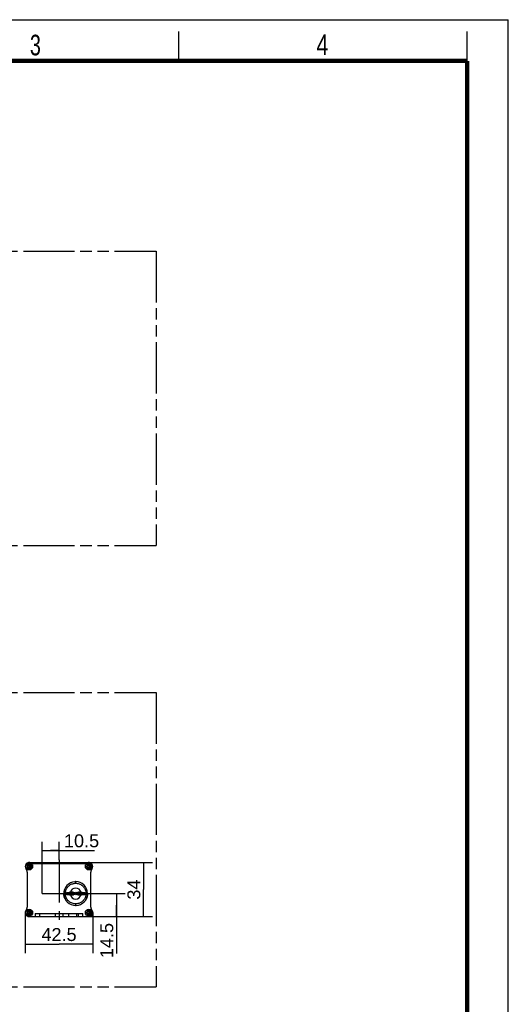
# Model space of a CAD drawing. Header units: millimetres. Extents: x 0 to 210, y 0 to 297.
# Tile 10 of 10: x 127 to 210, y 130 to 297. Entities that reach past the tile are written whole.
import ezdxf
from ezdxf.enums import TextEntityAlignment as Align

# ---------------------------------------------------------------- set-up
doc = ezdxf.new("R2010")
doc.units = ezdxf.units.MM
doc.header["$LTSCALE"] = 19.36
doc.linetypes.add('CENTER', pattern=[0.6, 0.375, -0.075, 0.075, -0.075])
doc.linetypes.add('PHANTOM', pattern=[0.8, 0.45, -0.05, 0.1, -0.05, 0.1, -0.05])
doc.layers.get('0').update_dxf_attribs({"linetype": 'CONTINUOUS'})
for name, color, linetype in [('DEFAULT_3', 7, 'PHANTOM'), ('Z_DIM_2D', 7, 'CONTINUOUS'), ('Z_START_DATUMS', 7, 'CONTINUOUS')]:
    doc.layers.add(name, color=color, linetype=linetype)
doc.styles.add('TEXTSTYLE_2', font='txt', dxfattribs={"width": 0.75})
doc.styles.add('TEXTSTYLE_3', font='helveticaneueltw1g-ltcn.otf')
doc.dimstyles.new('DIMSTYLE_1', dxfattribs={"dimtxt": 2.2, "dimasz": 3.5, "dimexe": 1.5, "dimexo": 0, "dimgap": 0.55, "dimtad": 1, "dimdec": 4, "dimlfac": 3.703704, "dimdsep": 46, "dimtxsty": 'TEXTSTYLE_3', "dimblk": '_FILLED', "dimblk1": '_FILLED', "dimblk2": '_FILLED', "dimcen": 0.09, "dimclrt": 5, "dimadec": 4, "dimazin": 2, "dimtp": 0.3, "dimtm": 0.3, "dimtfac": 1, "dimtdec": 4, "dimtofl": 0, "dimtmove": 0, "dimatfit": 3, "dimldrblk": '_FILLED', "dimfxl": 0, "dimtolj": 1, "dimarcsym": 0})
doc.dimstyles.new('DIMSTYLE_2', dxfattribs={"dimtxt": 2.2, "dimasz": 3.5, "dimexe": 1.5, "dimexo": 0, "dimgap": 0.55, "dimtad": 1, "dimdec": 4, "dimlfac": 3.703704, "dimdsep": 46, "dimtxsty": 'TEXTSTYLE_3', "dimblk": '_FILLED', "dimblk1": '_FILLED', "dimblk2": '_FILLED', "dimcen": 0.09, "dimclrt": 5, "dimadec": 4, "dimazin": 2, "dimtp": 0.2, "dimtm": 0.2, "dimtfac": 1, "dimtdec": 4, "dimtofl": 0, "dimtmove": 0, "dimatfit": 3, "dimldrblk": '_FILLED', "dimfxl": 0, "dimtolj": 1, "dimarcsym": 0})

# ---------------------------------------------------------------- blocks, each defined once
blk = doc.blocks.new('*D8')
at = {"layer": 'Z_DIM_2D', "color": 2, "linetype": 'Continuous', "transparency": 16777216}
for p, q in [((128.56, 153.79), (149.5, 153.79)), ((148, 153.79), (148, 149.2)), ((148, 144.61), (148, 149.2)), ((132.01, 144.61), (149.5, 144.61))]:
    blk.add_line(p, q, dxfattribs=at)
at = {"layer": 'Z_DIM_2D', "color": 5, "linetype": 'Continuous', "transparency": 16777216, "style": 'TEXTSTYLE_3'}
blk.add_text('34', height=2.2, rotation=90, dxfattribs=at).set_placement((147.45, 149.2), align=Align.CENTER)
blk = doc.blocks.new('_FILLED')
at = {"color": 0, "linetype": 'ByBlock'}
blk.add_solid([(0, 0), (-1, 0.125), (-1, -0.125)], dxfattribs=at)
blk = doc.blocks.new('_NONE')
blk = doc.blocks.new('*D9')
at = {"layer": 'Z_DIM_2D', "color": 2, "linetype": 'Continuous', "transparency": 16777216}
for p, q in [((127.89, 145.29), (127.89, 138.41)), ((139.36, 145.29), (139.36, 138.41)), ((127.89, 139.91), (133.63, 139.91)), ((139.36, 139.91), (133.63, 139.91))]:
    blk.add_line(p, q, dxfattribs=at)
at = {"layer": 'Z_DIM_2D', "color": 5, "linetype": 'Continuous', "transparency": 16777216, "style": 'TEXTSTYLE_3'}
blk.add_text('42.5', height=2.2, dxfattribs=at).set_placement((133.63, 140.46), align=Align.CENTER)
blk = doc.blocks.new('*D14')
at = {"layer": 'Z_DIM_2D', "color": 2, "linetype": 'Continuous', "transparency": 16777216}
for p, q in [((130.79, 148.53), (130.79, 157.34)), ((133.63, 154.25), (133.63, 157.34)), ((130.79, 155.84), (132.21, 155.84)), ((133.63, 155.84), (132.21, 155.84)), ((132.21, 155.84), (139.64, 155.84))]:
    blk.add_line(p, q, dxfattribs=at)
at = {"layer": 'Z_DIM_2D', "color": 5, "linetype": 'Continuous', "transparency": 16777216, "style": 'TEXTSTYLE_3'}
blk.add_text('10.5', height=2.2, dxfattribs=at).set_placement((134.47, 156.39))
blk = doc.blocks.new('*D15')
at = {"layer": 'Z_DIM_2D', "color": 2, "linetype": 'Continuous', "transparency": 16777216}
for p, q in [((130.79, 148.53), (144.89, 148.53)), ((143.39, 148.53), (143.39, 146.57)), ((143.39, 144.61), (143.39, 146.57)), ((143.39, 146.57), (143.39, 138.36)), ((132.95, 144.61), (144.89, 144.61))]:
    blk.add_line(p, q, dxfattribs=at)
at = {"layer": 'Z_DIM_2D', "color": 5, "linetype": 'Continuous', "transparency": 16777216, "style": 'TEXTSTYLE_3'}
blk.add_text('14.5', height=2.2, rotation=90, dxfattribs=at).set_placement((142.84, 143.53), align=Align.RIGHT)

msp = doc.modelspace()

# ---------------------------------------------------------------- linework, layer by layer
at = {"color": 2, "linetype": 'Continuous'}
for p, q in [((0, 297), (210, 297)), ((210, 0), (210, 297)), ((154, 290), (154, 295)), ((203, 290), (203, 295))]:
    msp.add_line(p, q, dxfattribs=at)
at = {"color": 9, "linetype": 'Continuous'}
for p, q in [((128.359241, 153.416539), (128.323816, 153.388918)), ((128.564456, 153.479706), (128.564456, 153.695686)), ((128.564456, 152.534727), (128.564456, 152.750706)), ((128.926194, 153.071318), (128.918892, 153.030872)), ((128.920056, 153.194538), (128.926913, 153.152945)), ((138.484241, 153.416539), (138.448816, 153.388918)), ((138.689456, 153.479706), (138.689456, 153.695686)), ((138.689456, 152.534727), (138.689456, 152.750706)), ((139.051194, 153.071318), (139.043892, 153.030872)), ((139.045056, 153.194538), (139.051913, 153.152945)), ((136.461956, 150.280206), (136.461956, 150.550188)), ((136.205441, 148.525206), (136.072015, 148.525206)), ((136.851914, 148.525206), (136.718456, 148.525206)), ((128.359241, 145.586539), (128.323816, 145.558918)), ((128.564456, 145.649706), (128.564456, 145.865686)), ((136.461956, 146.500225), (136.461956, 146.770206)), ((138.484241, 145.586539), (138.448816, 145.558918)), ((138.689456, 145.649706), (138.689456, 145.865686)), ((128.564456, 144.704727), (128.564456, 144.920706)), ((128.926194, 145.241318), (128.918892, 145.200872)), ((128.920056, 145.364538), (128.926913, 145.322945)), ((130.386956, 144.610206), (130.386956, 145.150206)), ((136.866956, 145.150206), (136.866956, 144.610206)), ((138.689456, 144.704727), (138.689456, 144.920706)), ((139.051194, 145.241318), (139.043892, 145.200872)), ((139.045056, 145.364538), (139.051913, 145.322945))]:
    msp.add_line(p, q, dxfattribs=at)
at = {"color": 7, "linetype": 'Continuous'}
for p, q in [((128.343414, 153.363063), (128.460328, 153.430563)), ((128.486514, 153.115206), (128.343414, 153.363063)), ((128.343414, 152.86735), (128.486514, 153.115206)), ((128.460328, 152.79985), (128.343414, 152.86735)), ((128.460328, 153.430563), (128.603428, 153.182706)), ((128.603428, 153.047706), (128.460328, 152.79985)), ((128.889628, 153.182706), (128.603428, 153.182706)), ((128.603428, 153.047706), (128.889628, 153.047706)), ((128.889628, 153.047706), (128.889628, 153.182706)), ((137.940845, 153.587706), (129.313068, 153.587706)), ((138.468414, 153.363063), (138.585328, 153.430563)), ((138.611514, 153.115206), (138.468414, 153.363063)), ((138.468414, 152.86735), (138.611514, 153.115206)), ((138.585328, 152.79985), (138.468414, 152.86735)), ((138.585328, 153.430563), (138.728428, 153.182706)), ((138.728428, 153.047706), (138.585328, 152.79985)), ((139.014628, 153.182706), (138.728428, 153.182706)), ((138.728428, 153.047706), (139.014628, 153.047706)), ((139.014628, 153.047706), (139.014628, 153.182706)), ((128.226956, 152.17262), (128.226956, 146.227793)), ((139.026956, 146.227793), (139.026956, 152.17262)), ((136.442363, 150.550093), (136.309699, 150.544456)), ((136.453706, 150.550193), (136.442352, 150.550108)), ((136.442363, 150.550093), (136.493683, 150.550232)), ((136.480267, 150.550228), (136.46616, 150.550232)), ((136.49695, 150.550053), (136.480267, 150.550228)), ((136.497412, 150.550047), (136.493096, 150.550111)), ((136.513946, 150.549704), (136.49695, 150.550053)), ((134.436926, 148.521306), (134.436931, 148.525489)), ((134.436949, 148.511602), (134.437057, 148.498311)), ((134.44332, 148.361035), (134.438743, 148.477323)), ((134.449068, 148.300515), (134.44332, 148.361035)), ((134.580266, 147.776761), (134.529547, 147.919079)), ((134.606714, 147.713564), (134.580266, 147.776761)), ((135.525649, 148.677756), (134.999701, 148.677756)), ((134.999701, 148.372656), (135.525649, 148.372656)), ((135.525561, 148.295777), (135.976059, 148.295706)), ((135.976059, 148.754706), (135.525647, 148.754636)), ((136.072015, 148.525206), (135.749709, 148.525206)), ((135.968353, 148.296224), (135.989295, 148.2966)), ((136.018242, 148.750634), (136.017212, 148.750826)), ((136.049807, 148.742394), (136.018235, 148.750597)), ((136.023314, 148.300863), (136.036475, 148.303956)), ((136.036475, 148.303956), (136.050328, 148.308233)), ((136.078678, 148.730316), (136.049807, 148.742394)), ((136.105586, 148.71457), (136.078678, 148.730316)), ((136.125608, 148.699094), (136.105586, 148.71457)), ((136.190428, 148.605139), (136.185167, 148.618246)), ((136.197456, 148.46586), (136.198302, 148.468858)), ((136.198344, 148.468846), (136.201879, 148.483367)), ((136.200918, 148.570007), (136.199949, 148.574453)), ((136.204546, 148.548017), (136.200938, 148.570012)), ((136.201879, 148.483367), (136.204819, 148.504178)), ((136.205456, 148.525206), (136.204546, 148.548017)), ((136.204819, 148.504178), (136.205456, 148.525206)), ((136.719094, 148.546235), (136.718456, 148.525206)), ((136.718456, 148.525206), (136.719367, 148.502395)), ((136.722034, 148.567046), (136.719094, 148.546235)), ((136.719367, 148.502395), (136.722953, 148.480499)), ((136.725566, 148.581558), (136.722034, 148.567046)), ((136.722974, 148.480504), (136.723255, 148.479154)), ((136.72644, 148.58455), (136.725609, 148.581546)), ((136.73338, 148.445537), (136.738817, 148.431988)), ((136.798357, 148.351274), (136.818327, 148.335843)), ((136.818327, 148.335843), (136.845235, 148.320097)), ((136.845235, 148.320097), (136.874106, 148.308019)), ((137.174204, 148.525206), (136.851914, 148.525206)), ((136.887321, 148.746425), (136.873585, 148.74218)), ((136.874106, 148.308019), (136.905531, 148.299844)), ((136.886869, 148.746196), (136.886618, 148.746126)), ((136.900599, 148.74955), (136.887321, 148.746425)), ((136.905364, 148.299837), (136.906309, 148.299657)), ((136.955544, 148.754189), (136.934589, 148.753812)), ((137.398352, 148.754636), (136.947834, 148.754706)), ((136.947834, 148.295706), (137.398266, 148.295777)), ((137.924212, 148.677756), (137.398264, 148.677756)), ((137.398264, 148.372656), (137.924212, 148.372656)), ((138.440029, 148.090397), (138.402289, 147.944321)), ((138.467129, 148.242211), (138.440029, 148.090397)), ((138.482941, 148.396528), (138.467129, 148.242211)), ((138.486937, 148.538201), (138.482941, 148.396528)), ((128.343414, 145.533063), (128.460328, 145.600563)), ((128.460328, 145.600563), (128.603428, 145.352706)), ((136.419244, 146.500637), (136.438615, 146.500317)), ((136.46194, 146.500206), (136.430539, 146.500305)), ((136.457183, 146.500201), (136.464422, 146.500204)), ((136.529409, 146.501394), (136.461956, 146.500225)), ((136.464422, 146.500204), (136.488092, 146.500394)), ((138.468414, 145.533063), (138.585328, 145.600563)), ((138.585328, 145.600563), (138.728428, 145.352706)), ((128.486514, 145.285206), (128.343414, 145.533063)), ((128.343414, 145.03735), (128.486514, 145.285206)), ((128.460328, 144.96985), (128.343414, 145.03735)), ((128.603428, 145.217706), (128.460328, 144.96985)), ((128.564456, 144.610206), (138.689456, 144.610206)), ((128.889628, 145.352706), (128.603428, 145.352706)), ((128.603428, 145.217706), (128.889628, 145.217706)), ((128.889628, 145.217706), (128.889628, 145.352706)), ((129.576956, 145.150206), (129.576956, 144.610206)), ((129.576956, 145.150206), (137.676956, 145.150206)), ((132.951956, 145.150206), (132.951956, 144.610206)), ((134.301956, 145.150206), (134.301956, 144.610206)), ((135.246956, 145.150206), (135.246956, 144.610206)), ((136.596956, 145.150206), (136.596956, 144.610206)), ((137.676956, 144.610206), (137.676956, 145.150206)), ((138.611514, 145.285206), (138.468414, 145.533063)), ((138.468414, 145.03735), (138.611514, 145.285206)), ((138.585328, 144.96985), (138.468414, 145.03735)), ((138.728428, 145.217706), (138.585328, 144.96985)), ((139.014628, 145.352706), (138.728428, 145.352706)), ((138.728428, 145.217706), (139.014628, 145.217706)), ((139.014628, 145.217706), (139.014628, 145.352706))]:
    msp.add_line(p, q, dxfattribs=at)
at = {"color": 7, "linetype": 'Continuous', "const_width": 0.7}
for points in [[(7, 290), (203, 290)], [(203, 7), (203, 290)]]:
    msp.add_lwpolyline(points, dxfattribs=at)
at = {"color": 9, "linetype": 'Continuous'}
for points in [[(128.323816, 153.388918), (128.291543, 153.356674), (128.263475, 153.320859), (128.24063, 153.282351), (128.222768, 153.241594), (128.209964, 153.198851), (128.202295, 153.155544), (128.199963, 153.113413), (128.202668, 153.071766), (128.210352, 153.02997), (128.222491, 152.989576), (128.238739, 152.951859), (128.258505, 152.917015), (128.281475, 152.885592), (128.306471, 152.857804)], [(128.306471, 152.857804), (128.331437, 152.834605), (128.358684, 152.814325)], [(128.358684, 152.814325), (128.390648, 152.795003), (128.424897, 152.778468)], [(128.442137, 153.4581), (128.398171, 153.439614), (128.359241, 153.416539)], [(128.424897, 152.778468), (128.459971, 152.766042), (128.495401, 152.757277), (128.53011, 152.752164), (128.564456, 152.750706)], [(128.564456, 153.479706), (128.526811, 153.478413), (128.486548, 153.4713), (128.442137, 153.4581)], [(128.564456, 153.479706), (128.606461, 153.477281), (128.651208, 153.469244), (128.699321, 153.453878), (128.744906, 153.431959), (128.782435, 153.407335), (128.815451, 153.379441), (128.845562, 153.347233), (128.871349, 153.311927), (128.892161, 153.274593), (128.908331, 153.235455), (128.920056, 153.194538)], [(128.918892, 153.030872), (128.90727, 152.991938), (128.892027, 152.955531), (128.873411, 152.921743), (128.85168, 152.890795), (128.827606, 152.863071), (128.80258, 152.839275), (128.775223, 152.817805), (128.743331, 152.797588), (128.708659, 152.780417), (128.67236, 152.767017), (128.63546, 152.757666), (128.599465, 152.752378), (128.564456, 152.750706)], [(128.926913, 153.152945), (128.928858, 153.111924), (128.926194, 153.071318)], [(138.448816, 153.388918), (138.416543, 153.356674), (138.388475, 153.320859), (138.36563, 153.282351), (138.347768, 153.241594), (138.334964, 153.198851), (138.327295, 153.155544), (138.324963, 153.113413), (138.327668, 153.071766), (138.335352, 153.02997), (138.347491, 152.989576), (138.363739, 152.951859), (138.383505, 152.917015), (138.406475, 152.885592), (138.431471, 152.857804)], [(138.431471, 152.857804), (138.456437, 152.834605), (138.483684, 152.814325)], [(138.483684, 152.814325), (138.515648, 152.795003), (138.549897, 152.778468)], [(138.567137, 153.4581), (138.523171, 153.439614), (138.484241, 153.416539)], [(138.549897, 152.778468), (138.584971, 152.766042), (138.620401, 152.757277), (138.65511, 152.752164), (138.689456, 152.750706)], [(138.689456, 153.479706), (138.651811, 153.478413), (138.611548, 153.4713), (138.567137, 153.4581)], [(138.689456, 153.479706), (138.731461, 153.477281), (138.776208, 153.469244), (138.824321, 153.453878), (138.869906, 153.431959), (138.907435, 153.407335), (138.940451, 153.379441), (138.970562, 153.347233), (138.996349, 153.311927), (139.017161, 153.274593), (139.033331, 153.235455), (139.045056, 153.194538)], [(139.043892, 153.030872), (139.03227, 152.991938), (139.017027, 152.955531), (138.998411, 152.921743), (138.97668, 152.890795), (138.952606, 152.863071), (138.92758, 152.839275), (138.900223, 152.817805), (138.868331, 152.797588), (138.833659, 152.780417), (138.79736, 152.767017), (138.76046, 152.757666), (138.724465, 152.752378), (138.689456, 152.750706)], [(139.051913, 153.152945), (139.053858, 153.111924), (139.051194, 153.071318)], [(136.461956, 146.770206), (136.327609, 146.774171), (136.186441, 146.791824), (136.036516, 146.822811), (135.883642, 146.868198), (135.730024, 146.931051), (135.584536, 147.005013), (135.460125, 147.083355), (135.346772, 147.170263), (135.236942, 147.269241), (135.136125, 147.375608), (135.048329, 147.484477), (134.970471, 147.599971), (134.900051, 147.725671), (134.839327, 147.858324), (134.789644, 147.996935), (134.751244, 148.138314), (134.724935, 148.278483), (134.710358, 148.418816), (134.707598, 148.56011), (134.716123, 148.700109), (134.735467, 148.836287), (134.765513, 148.970246), (134.806593, 149.104401), (134.856899, 149.233786), (134.915142, 149.353979), (134.980091, 149.46576), (135.04967, 149.567518), (135.125115, 149.662017), (135.207375, 149.752022), (135.295238, 149.835925), (135.387889, 149.913087), (135.485073, 149.983371), (135.58387, 150.045647), (135.691454, 150.102254), (135.818281, 150.157117), (135.951578, 150.204344), (136.081147, 150.238486), (136.209729, 150.262127), (136.336583, 150.27613), (136.461956, 150.280206)], [(136.461956, 150.280206), (136.596304, 150.276242), (136.737472, 150.258588), (136.887397, 150.227602), (137.040271, 150.182215), (137.193889, 150.119362), (137.339377, 150.045399), (137.463788, 149.967058), (137.577141, 149.88015), (137.686971, 149.781172), (137.787788, 149.674804), (137.875584, 149.565936), (137.953441, 149.450442), (138.023862, 149.324742), (138.084586, 149.192088), (138.134269, 149.053478), (138.172669, 148.912099), (138.198978, 148.771929), (138.213555, 148.631597), (138.216315, 148.490302), (138.207789, 148.350304), (138.188446, 148.214126), (138.1584, 148.080167), (138.11732, 147.946012), (138.067014, 147.816626), (138.00877, 147.696434), (137.943822, 147.584652), (137.874243, 147.482895), (137.798798, 147.388396), (137.716538, 147.298391), (137.628675, 147.214488), (137.536024, 147.137325), (137.43884, 147.067041), (137.340043, 147.004766), (137.232459, 146.948159), (137.105632, 146.893295), (136.972335, 146.846069), (136.842766, 146.811927), (136.714184, 146.788286), (136.58733, 146.774283), (136.461956, 146.770206)], [(136.072015, 148.525206), (136.07009, 148.49573), (136.064344, 148.466381), (136.054759, 148.437489), (136.041609, 148.410112), (136.025484, 148.385274), (136.006452, 148.36297), (135.984633, 148.343446), (135.96031, 148.326888), (135.933528, 148.313395), (135.905292, 148.303564), (135.876747, 148.297688), (135.847931, 148.295706)], [(135.847997, 148.754706), (135.876823, 148.752714), (135.905378, 148.746825), (135.933617, 148.73698), (135.960391, 148.723477), (135.984685, 148.706926), (136.006477, 148.687418), (136.025493, 148.665126), (136.04161, 148.640298), (136.054759, 148.612924), (136.064344, 148.584031), (136.07009, 148.554682), (136.072015, 148.525206)], [(136.851914, 148.525206), (136.853838, 148.554682), (136.859585, 148.584031), (136.86917, 148.612923), (136.88232, 148.6403), (136.898444, 148.665138), (136.917475, 148.687442), (136.939295, 148.706966), (136.963618, 148.723524), (136.9904, 148.737017)], [(137.075934, 148.295706), (137.047108, 148.297699), (137.018552, 148.303588), (136.990312, 148.313433), (136.963537, 148.326936), (136.939243, 148.343487), (136.917451, 148.362995), (136.898435, 148.385287), (136.882319, 148.410115), (136.86917, 148.437489), (136.859584, 148.466382), (136.853838, 148.495731), (136.851914, 148.525206)], [(136.9904, 148.737017), (137.018636, 148.746848), (137.047182, 148.752724), (137.076, 148.754706)], [(128.323816, 145.558918), (128.291543, 145.526674), (128.263475, 145.490859), (128.24063, 145.452351), (128.222768, 145.411594), (128.209964, 145.368851), (128.202295, 145.325544), (128.199963, 145.283413), (128.202668, 145.241766), (128.210352, 145.19997), (128.222491, 145.159576), (128.238739, 145.121859), (128.258505, 145.087015), (128.281475, 145.055592), (128.306471, 145.027804)], [(128.442137, 145.6281), (128.398171, 145.609614), (128.359241, 145.586539)], [(128.564456, 145.649706), (128.526811, 145.648413), (128.486548, 145.6413), (128.442137, 145.6281)], [(128.564456, 145.649706), (128.606461, 145.647281), (128.651208, 145.639244), (128.699321, 145.623878), (128.744906, 145.601959), (128.782435, 145.577335), (128.815451, 145.549441), (128.845562, 145.517233), (128.871349, 145.481927), (128.892161, 145.444593), (128.908331, 145.405455), (128.920056, 145.364538)], [(138.448816, 145.558918), (138.416543, 145.526674), (138.388475, 145.490859), (138.36563, 145.452351), (138.347768, 145.411594), (138.334964, 145.368851), (138.327295, 145.325544), (138.324963, 145.283413), (138.327668, 145.241766), (138.335352, 145.19997), (138.347491, 145.159576), (138.363739, 145.121859), (138.383505, 145.087015), (138.406475, 145.055592), (138.431471, 145.027804)], [(138.567137, 145.6281), (138.523171, 145.609614), (138.484241, 145.586539)], [(138.689456, 145.649706), (138.651811, 145.648413), (138.611548, 145.6413), (138.567137, 145.6281)], [(138.689456, 145.649706), (138.731461, 145.647281), (138.776208, 145.639244), (138.824321, 145.623878), (138.869906, 145.601959), (138.907435, 145.577335), (138.940451, 145.549441), (138.970562, 145.517233), (138.996349, 145.481927), (139.017161, 145.444593), (139.033331, 145.405455), (139.045056, 145.364538)], [(128.306471, 145.027804), (128.331437, 145.004605), (128.358684, 144.984325)], [(128.358684, 144.984325), (128.390648, 144.965003), (128.424897, 144.948468)], [(128.424897, 144.948468), (128.459971, 144.936042), (128.495401, 144.927277), (128.53011, 144.922164), (128.564456, 144.920706)], [(128.918892, 145.200872), (128.90727, 145.161938), (128.892027, 145.125531), (128.873411, 145.091743), (128.85168, 145.060795), (128.827606, 145.033071), (128.80258, 145.009275), (128.775223, 144.987805), (128.743331, 144.967588), (128.708659, 144.950417), (128.67236, 144.937017), (128.63546, 144.927666), (128.599465, 144.922378), (128.564456, 144.920706)], [(128.926913, 145.322945), (128.928858, 145.281924), (128.926194, 145.241318)], [(138.431471, 145.027804), (138.456437, 145.004605), (138.483684, 144.984325)], [(138.483684, 144.984325), (138.515648, 144.965003), (138.549897, 144.948468)], [(138.549897, 144.948468), (138.584971, 144.936042), (138.620401, 144.927277), (138.65511, 144.922164), (138.689456, 144.920706)], [(139.043892, 145.200872), (139.03227, 145.161938), (139.017027, 145.125531), (138.998411, 145.091743), (138.97668, 145.060795), (138.952606, 145.033071), (138.92758, 145.009275), (138.900223, 144.987805), (138.868331, 144.967588), (138.833659, 144.950417), (138.79736, 144.937017), (138.76046, 144.927666), (138.724465, 144.922378), (138.689456, 144.920706)], [(139.051913, 145.322945), (139.053858, 145.281924), (139.051194, 145.241318)]]:
    msp.add_lwpolyline(points, dxfattribs=at)
at = {"color": 7, "linetype": 'Continuous'}
for points in [[(134.437057, 148.498311), (134.437262, 148.484478), (134.437577, 148.470108), (134.438011, 148.455223), (134.438577, 148.439789), (134.439282, 148.423957), (134.440123, 148.407903), (134.441115, 148.391514), (134.442269, 148.374737), (134.443595, 148.357576), (134.445104, 148.340016)], [(134.446807, 148.322064), (134.448715, 148.303715), (134.449072, 148.300456)], [(134.529547, 147.919079), (134.489567, 148.064554), (134.460867, 148.211855), (134.449068, 148.300515)], [(134.606716, 147.713494), (134.614205, 147.696594), (134.624657, 147.67367), (134.635437, 147.650779), (134.646547, 147.627926), (134.657984, 147.605129), (134.669762, 147.58237), (134.681892, 147.55964), (134.694384, 147.536933), (134.707249, 147.514241), (134.720498, 147.491561), (134.734143, 147.468886), (134.748193, 147.446218), (134.762658, 147.423554), (134.777553, 147.400889), (134.79289, 147.378221), (134.808688, 147.355542), (134.824964, 147.332845), (134.841739, 147.310125), (134.859025, 147.287385), (134.876861, 147.264603), (134.895263, 147.241782), (134.914313, 147.218855), (134.934078, 147.195779), (134.95464, 147.172505), (134.9761, 147.148971), (134.998499, 147.125197), (135.021912, 147.101163), (135.046336, 147.076943), (135.071785, 147.052579), (135.098248, 147.028142), (135.125721, 147.00369), (135.154196, 146.979282), (135.183693, 146.954956), (135.193706, 146.947016)], [(134.999701, 148.67775), (134.993796, 148.677616), (134.971283, 148.674838), (134.949209, 148.668648), (134.928403, 148.659047), (134.909156, 148.646258), (134.891897, 148.630468), (134.877031, 148.611797), (134.864901, 148.589493), (134.856117, 148.566355), (134.851496, 148.545244), (134.850767, 148.525206)], [(134.850767, 148.525206), (134.851625, 148.506671), (134.855121, 148.487944), (134.861494, 148.468453), (134.87003, 148.449917), (134.879866, 148.434324), (134.891689, 148.420293), (134.905966, 148.406744), (134.92248, 148.394765), (134.941459, 148.384945), (134.962036, 148.377702), (134.983506, 148.373623), (134.999701, 148.372663)], [(135.148635, 148.525206), (135.147777, 148.543742), (135.144281, 148.562469), (135.137908, 148.58196), (135.129372, 148.600496), (135.119536, 148.616089), (135.107713, 148.630119), (135.093436, 148.643668), (135.076922, 148.655647), (135.057943, 148.665468), (135.037366, 148.672711), (135.015896, 148.67679), (134.999701, 148.67775)], [(134.999701, 148.372663), (135.005606, 148.372797), (135.028119, 148.375575), (135.050193, 148.381764), (135.070999, 148.391366), (135.090246, 148.404155), (135.107505, 148.419945), (135.122371, 148.438616), (135.134502, 148.460919), (135.143286, 148.484058), (135.147906, 148.505169), (135.148635, 148.525206)], [(135.358773, 148.372656), (135.375374, 148.355115), (135.399093, 148.335843), (135.425363, 148.320097), (135.453549, 148.308019), (135.48321, 148.300043), (135.513378, 148.296135), (135.525561, 148.29582)], [(135.525648, 148.754592), (135.508073, 148.753729), (135.479414, 148.74955), (135.453041, 148.74218), (135.429094, 148.732396), (135.40826, 148.721102), (135.390008, 148.708354), (135.374225, 148.694554), (135.360347, 148.679567), (135.358938, 148.677756)], [(135.525561, 148.29582), (135.543225, 148.296684), (135.571884, 148.300863), (135.598258, 148.308233), (135.622204, 148.318017), (135.643039, 148.329311), (135.661291, 148.342059), (135.677073, 148.355859), (135.690952, 148.370846), (135.703552, 148.387036), (135.714808, 148.404381), (135.724978, 148.422926), (135.733727, 148.4424), (135.740935, 148.462645), (135.746216, 148.483367), (135.749087, 148.504178), (135.749709, 148.525206)], [(135.749709, 148.525206), (135.74882, 148.548017), (135.744843, 148.572096), (135.737863, 148.597925), (135.727626, 148.624054), (135.713869, 148.649369), (135.696702, 148.673343), (135.675924, 148.695298), (135.652206, 148.71457), (135.625936, 148.730316), (135.59775, 148.742394), (135.568088, 148.75037), (135.53792, 148.754278), (135.525648, 148.754592)], [(135.525649, 148.67775), (135.531554, 148.677616), (135.554068, 148.674838), (135.576142, 148.668648), (135.596947, 148.659047), (135.616194, 148.646258), (135.633453, 148.630468), (135.648319, 148.611797), (135.66045, 148.589493), (135.669234, 148.566355), (135.673854, 148.545244), (135.674583, 148.525206)], [(135.674583, 148.525206), (135.673725, 148.506671), (135.670229, 148.487944), (135.663856, 148.468453), (135.655321, 148.449917), (135.645484, 148.434324), (135.633661, 148.420293), (135.619384, 148.406744), (135.60287, 148.394765), (135.583891, 148.384945), (135.563315, 148.377702), (135.541844, 148.373623), (135.525649, 148.372663)], [(136.036847, 148.304167), (136.005418, 148.297689), (135.976059, 148.295706)], [(135.97606, 148.754706), (136.005491, 148.752714), (136.01744, 148.750783)], [(136.01744, 148.750783), (136.034731, 148.746827), (136.063661, 148.73698), (136.091097, 148.723472), (136.115998, 148.706912), (136.122752, 148.701551)], [(136.136358, 148.361066), (136.115946, 148.343461), (136.091017, 148.326895), (136.063574, 148.313397), (136.036847, 148.304167)], [(136.050328, 148.308233), (136.074856, 148.318017), (136.096196, 148.329311)], [(136.096196, 148.329311), (136.114891, 148.342059), (136.131057, 148.355859), (136.136358, 148.361066)], [(136.122752, 148.701551), (136.138331, 148.687399), (136.157812, 148.665111), (136.174316, 148.640298), (136.187772, 148.612954), (136.197583, 148.584083), (136.200627, 148.571329)], [(136.197456, 148.46586), (136.187772, 148.43746), (136.174315, 148.410112), (136.157803, 148.38529), (136.136358, 148.361066)], [(136.205441, 148.525206), (136.203468, 148.495689), (136.197456, 148.46586)], [(136.200627, 148.571329), (136.203468, 148.554724), (136.205441, 148.525206)], [(136.718456, 148.525206), (136.720429, 148.554725), (136.72644, 148.58455)], [(136.723255, 148.479154), (136.720429, 148.495688), (136.718456, 148.525206)], [(136.801169, 148.348843), (136.785566, 148.363014), (136.766085, 148.385301), (136.749581, 148.410115), (136.736125, 148.437459), (136.726314, 148.466329), (136.723255, 148.479154)], [(136.72644, 148.58455), (136.736125, 148.612954), (136.749582, 148.640301), (136.766094, 148.665123), (136.787541, 148.689348)], [(136.787541, 148.689348), (136.807952, 148.706953), (136.832881, 148.723519), (136.860324, 148.737017), (136.886869, 148.746196)], [(136.827717, 148.721102), (136.809022, 148.708354), (136.792856, 148.694554), (136.787541, 148.689348)], [(136.906309, 148.299657), (136.889165, 148.303586), (136.860236, 148.313432), (136.832801, 148.32694), (136.8079, 148.3435), (136.801169, 148.348843)], [(136.873585, 148.74218), (136.849057, 148.732396), (136.827717, 148.721102)], [(136.886869, 148.746196), (136.918478, 148.752725), (136.947833, 148.754706)], [(136.947833, 148.295706), (136.918405, 148.297698), (136.906309, 148.299657)], [(137.398352, 148.754593), (137.380688, 148.753729), (137.352029, 148.74955), (137.325655, 148.74218), (137.301709, 148.732396), (137.280874, 148.721102), (137.262622, 148.708354), (137.24684, 148.694554), (137.232961, 148.679567), (137.220361, 148.663376), (137.209105, 148.646032), (137.198935, 148.627487), (137.190186, 148.608013), (137.182977, 148.587768), (137.177697, 148.567046), (137.174826, 148.546235), (137.174204, 148.525206)], [(137.174204, 148.525206), (137.175093, 148.502395), (137.17907, 148.478317), (137.18605, 148.452488), (137.196287, 148.426359), (137.210044, 148.401044), (137.227211, 148.37707), (137.247989, 148.355115), (137.271707, 148.335843), (137.297977, 148.320097), (137.326163, 148.308019), (137.355825, 148.300043), (137.385993, 148.296135), (137.398265, 148.295821)], [(137.24933, 148.525206), (137.250188, 148.543742), (137.253684, 148.562469), (137.260057, 148.58196), (137.268592, 148.600496), (137.278429, 148.616089), (137.290251, 148.630119), (137.304529, 148.643668), (137.321043, 148.655647), (137.340022, 148.665468), (137.360598, 148.672711), (137.382069, 148.67679), (137.398264, 148.67775)], [(137.398264, 148.372663), (137.392359, 148.372797), (137.369845, 148.375575), (137.347771, 148.381764), (137.326966, 148.391366), (137.307719, 148.404155), (137.29046, 148.419945), (137.275594, 148.438616), (137.263463, 148.460919), (137.254679, 148.484058), (137.250059, 148.505169), (137.24933, 148.525206)], [(137.398265, 148.295821), (137.41584, 148.296684), (137.444498, 148.300863), (137.470872, 148.308233), (137.494819, 148.318017), (137.515653, 148.329311), (137.533905, 148.342059), (137.549688, 148.355859), (137.563566, 148.370846), (137.564975, 148.372656)], [(137.56514, 148.677756), (137.548539, 148.695298), (137.52482, 148.71457), (137.49855, 148.730316), (137.470364, 148.742394), (137.440703, 148.75037), (137.410535, 148.754278), (137.398352, 148.754593)], [(137.924212, 148.67775), (137.918307, 148.677616), (137.895793, 148.674838), (137.87372, 148.668648), (137.852914, 148.659047), (137.833667, 148.646258), (137.816408, 148.630468), (137.801542, 148.611797), (137.789411, 148.589493), (137.780627, 148.566355), (137.776007, 148.545244), (137.775278, 148.525206)], [(137.775278, 148.525206), (137.776136, 148.506671), (137.779632, 148.487944), (137.786005, 148.468453), (137.79454, 148.449917), (137.804377, 148.434324), (137.8162, 148.420293), (137.830477, 148.406744), (137.846991, 148.394765), (137.86597, 148.384945), (137.886547, 148.377702), (137.908017, 148.373623), (137.924212, 148.372663)], [(138.073146, 148.525206), (138.072288, 148.543742), (138.068792, 148.562469), (138.062419, 148.58196), (138.053883, 148.600496), (138.044046, 148.616089), (138.032224, 148.630119), (138.017947, 148.643668), (138.001433, 148.655647), (137.982454, 148.665468), (137.961877, 148.672711), (137.940407, 148.67679), (137.924212, 148.67775)], [(137.924212, 148.372663), (137.930117, 148.372797), (137.95263, 148.375575), (137.974704, 148.381764), (137.99551, 148.391366), (138.014757, 148.404155), (138.032015, 148.419945), (138.046882, 148.438616), (138.059012, 148.460919), (138.067796, 148.484058), (138.072417, 148.505169), (138.073146, 148.525206)], [(138.402289, 147.944321), (138.353601, 147.80247), (138.29419, 147.664772), (138.274111, 147.626744)], [(137.549103, 146.818229), (137.468976, 146.768336), (137.418861, 146.742594)]]:
    msp.add_lwpolyline(points, dxfattribs=at)
for centre, radius in [((128.564456, 153.115206), 0.580479), ((138.689456, 153.115206), 0.580479), ((136.461956, 148.525206), 0.2295), ((136.461956, 148.525206), 0.15255), ((128.564456, 145.285206), 0.580479), ((138.689456, 145.285206), 0.580479)]:
    msp.add_circle(centre, radius, dxfattribs=at)
for centre, radius, start, end in [((128.564456, 153.115206), 0.675, 59.72735881, 219.40056877), ((127.416956, 152.17262), 0.81, 0, 39.40056874), ((129.313068, 154.397706), 0.81, 239.72735656, 270), ((137.940845, 154.397706), 0.81, 270, 300.27264126), ((138.689456, 153.115206), 0.675, 320.59943124, 120.27264139), ((139.836956, 152.17262), 0.81, 140.5994314, 180), ((136.461956, 148.525206), 2.024982, 94.31210424, 270), ((136.461956, 148.525206), 0.9315, 14.27044393, 165.73300491), ((136.461956, 148.525206), 2.024982, 271.90892754, 90), ((136.461956, 148.525206), 0.9315, 194.27044396, 345.73300483), ((128.564456, 145.285206), 0.675, 140.59943126, 270), ((127.416956, 146.227793), 0.81, 320.59943112, 360), ((138.689456, 145.285206), 0.675, 270, 39.40056875), ((139.836956, 146.227793), 0.81, 180, 219.40056876)]:
    msp.add_arc(centre, radius, start, end, dxfattribs=at)
at = {"layer": 'DEFAULT_3', "color": 91, "linetype": 'PHANTOM', "true_color": 0x80ff80}
for p, q in [((50.128636, 257.68), (150.128636, 257.68)), ((150.128636, 257.68), (150.128636, 207.68)), ((50.128636, 207.68), (150.128636, 207.68)), ((50.128636, 182.68), (150.128636, 182.68)), ((150.128636, 182.68), (150.128636, 132.68)), ((50.128636, 132.68), (150.128636, 132.68))]:
    msp.add_line(p, q, dxfattribs=at)
at = {"layer": 'Z_START_DATUMS', "color": 9, "linetype": 'CENTER'}
msp.add_line((133.626956, 154.247742), (133.626956, 143.792534), dxfattribs=at)

# ---------------------------------------------------------------- texts
at = {"color": 5, "linetype": 'Continuous', "style": 'TEXTSTYLE_2'}
for s, width, p in [('3', 0.714286, (128.683914, 290.942865)), ('4', 0.785714, (177.383142, 290.991055))]:
    msp.add_text(s, height=3.5, dxfattribs=dict(at, width=width)).set_placement(p)

# ---------------------------------------------------------------- dimensions: what is measured, and where the dimension line sits
at = {"layer": 'Z_DIM_2D', "color": 2, "linetype": 'Continuous'}
for base, p1, p2, angle, dimstyle, picture, middle in [((130.791956, 155.837827), (133.626956, 154.247742), (130.791956, 148.525206), 180, 'DIMSTYLE_2', '*D14', (137.104187, 155.837827)), ((147.99542, 153.790206), (132.006956, 144.610206), (128.564456, 153.790206), 90, 'DIMSTYLE_1', '*D8', (147.99542, 149.208424)), ((143.390465, 148.525206), (132.951956, 144.610206), (130.791956, 148.525206), 90, 'DIMSTYLE_2', '*D15', (143.390465, 140.99136))]:
    dim = msp.add_linear_dim(base=base, p1=p1, p2=p2, angle=angle, dimstyle=dimstyle, override={"dimblk1": 'NONE', "dimblk2": 'NONE', "dimsah": 1}, dxfattribs=at)
    dim.commit()
    dim.dimension.update_dxf_attribs({"geometry": picture, "text_midpoint": middle, "dimtype": 160})
dim = msp.add_linear_dim(base=(139.364456, 139.907852), p1=(127.889456, 145.285206), p2=(139.364456, 145.285206), dimstyle='DIMSTYLE_1', override={"dimblk1": 'NONE', "dimblk2": 'NONE', "dimsah": 1}, dxfattribs=at)
dim.commit()
dim.dimension.update_dxf_attribs({"geometry": '*D9', "text_midpoint": (133.610538, 139.907852), "dimtype": 160})

doc.saveas('drawing.dxf')
